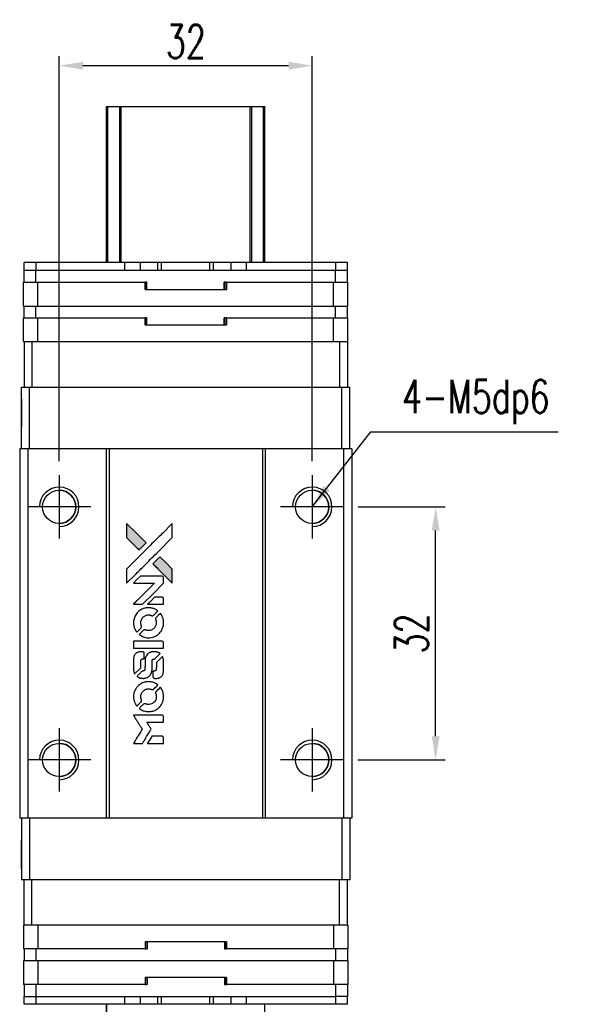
# Model space of a CAD drawing. Header units: millimetres. Extents: x 5 to 282, y 68 to 313.
# Tile 2 of 3: x 25 to 96, y 188 to 313. Entities that reach past the tile are written whole.
import ezdxf

# ---------------------------------------------------------------- set-up
doc = ezdxf.new("R2010")
doc.units = ezdxf.units.MM
doc.header["$LTSCALE"] = 0.15
doc.layers.get('0').update_dxf_attribs({"linetype": 'CONTINUOUS'})
doc.layers.get('Defpoints').update_dxf_attribs({"linetype": 'CONTINUOUS'})
doc.layers.add('DIM', color=4, linetype='CONTINUOUS')
doc.styles.add('DIM-7', font='SIMPLEX.shx', dxfattribs={"width": 0.7, "bigfont": 'chineset.shx'})
doc.dimstyles.new('CNS', dxfattribs={"dimtxt": 3.5, "dimasz": 2.5, "dimexe": 1, "dimexo": 1.5, "dimgap": 0.09, "dimtad": 0, "dimdsep": 46, "dimtxsty": 'DIM-7', "dimcen": 0.09, "dimclrd": 4, "dimclre": 4, "dimclrt": 4, "dimadec": 0, "dimazin": 0, "dimtfac": 1, "dimtix": 1, "dimtmove": 2, "dimatfit": 3, "dimfxl": 1, "dimtvp": 0.971429, "dimtolj": 1, "dimarcsym": 0})

# ---------------------------------------------------------------- blocks, each defined once
blk = doc.blocks.new('A$C205f83d0')
at = {"linetype": 'Continuous'}
h = blk.add_hatch(color=256, dxfattribs=at)
h.dxf.hatch_style = 1
h.paths.add_polyline_path([(0, 27.81), (0, 26.91), (0, 26.01), (0.78, 25.24, 0.000288), (1.08, 24.94, 0.000479), (1.33, 24.69, 0.000013), (1.56, 24.47, 0.197177), (1.56, 24.46, 0.197497), (1.57, 24.47, 0.00004), (1.7, 24.6, 0.000834), (1.84, 24.74, 0.000506), (2.01, 24.91), (2.46, 25.35), (1.23, 26.58)])
h.paths.add_polyline_path([(4.21, 23.6), (3.76, 23.16, 0.000476), (3.59, 22.98, 0.000789), (3.45, 22.84, 0.000035), (3.32, 22.71, 0.19758), (3.31, 22.71, 0.198396), (3.32, 22.7, 0.000019), (3.49, 22.52, 0.000582), (3.69, 22.33, 0.000351), (3.92, 22.1, 0.000108), (4.91, 21.11, 0.000692), (5.41, 20.61, 0.000077), (5.76, 20.27, 0.197527), (5.77, 20.27, 0.410181), (5.78, 20.27, 0.000493), (5.78, 20.46, 0.002424), (5.78, 20.71, 0.000529), (5.78, 21.15), (5.78, 22.03), (4.99, 22.82)])
for points in [[(0.78, 25.24, 0.000288), (1.08, 24.94, 0.000479), (1.33, 24.69, 0.000013), (1.56, 24.47, 0.197177), (1.56, 24.46, 0.197497), (1.57, 24.47, 0.00004), (1.7, 24.6, 0.000836), (1.84, 24.74, 0.000505), (2.01, 24.91), (2.46, 25.35), (1.23, 26.58), (0, 27.81), (0, 26.91), (0, 26.01)], [(1.08, 21.32, -0.000056), (1.62, 21.86, -0.000021), (2.38, 22.61, -0.000021), (3.2, 23.44, -0.000025), (3.97, 24.21), (5.78, 26.01), (5.78, 26.91), (5.78, 27.8), (4.56, 26.59, 0.000274), (3.98, 26.01, 0.000123), (3.21, 25.25, 0.000121), (2.4, 24.44, 0.000165), (1.67, 23.72), (0, 22.04), (0, 21.14), (0, 20.24)], [(3.92, 22.1, 0.000108), (4.91, 21.11, 0.000692), (5.41, 20.61, 0.000077), (5.76, 20.27, 0.197527), (5.77, 20.27, 0.410182), (5.78, 20.27, 0.000493), (5.78, 20.46, 0.002424), (5.78, 20.71, 0.000529), (5.78, 21.15), (5.78, 22.03), (4.99, 22.82), (4.21, 23.6), (3.76, 23.16, 0.000476), (3.59, 22.98, 0.000789), (3.45, 22.84, 0.000035), (3.32, 22.71, 0.19758), (3.31, 22.71, 0.198396), (3.32, 22.7, 0.000019), (3.49, 22.52, 0.000582), (3.69, 22.33, 0.000351)], [(1.43, 17.59), (2.01, 17.59), (3.34, 18.92), (4.67, 20.25), (4.66, 20.62, 0.0008), (4.66, 20.86, 0.010795), (4.66, 20.95, 0.030495), (4.66, 21, 0.080372), (4.64, 21.03, 0.03816), (4.62, 21.06, 0.041799), (4.6, 21.09, 0.042486), (4.57, 21.11, 0.042078), (4.54, 21.13, 0.099276), (4.49, 21.14, 0.003302), (4.31, 21.14, 0.002586), (3.99, 21.14, 0.000204), (3.12, 21.14), (1.75, 21.14), (1.3, 20.7), (0.86, 20.25), (2.19, 20.25), (3.51, 20.24), (2.2, 18.94, 0.000253), (1.7, 18.44, 0.000412), (1.27, 18.01, 0.000041), (0.89, 17.63, 0.041338), (0.87, 17.61), (0.86, 17.59)], [(3.66, 17.59), (4.67, 17.59), (4.67, 17.96), (4.66, 18.34), (4.64, 18.38, 0.03146), (4.62, 18.4, 0.026444), (4.6, 18.42, 0.026444), (4.59, 18.44, 0.031457), (4.57, 18.45), (4.52, 18.48), (4.03, 18.48), (3.53, 18.48), (3.09, 18.04, 0.000745), (2.93, 17.87, 0.001228), (2.79, 17.73, 0.000087), (2.66, 17.6, 0.195134), (2.66, 17.6, 0.412117), (2.66, 17.59, 0.000048), (2.96, 17.59, 0.00109), (3.28, 17.59, 0.000653)], [(0.89, 15.04, 0.023681), (0.91, 14.89, 0.022402), (0.95, 14.73, 0.021929), (1, 14.57, 0.020503), (1.07, 14.42, 0.013745), (1.12, 14.33, 0.009767), (1.17, 14.23, 0.009658), (1.23, 14.15, 0.027804), (1.27, 14.09), (1.29, 14.07), (1.57, 14.35, 0.002053), (1.7, 14.48, 0.006738), (1.79, 14.57, 0.007826), (1.85, 14.63, 0.063909), (1.87, 14.67, 0.061532), (1.89, 14.72, 0.068674), (1.89, 14.77, 0.052072), (1.88, 14.83, 0.019648), (1.86, 14.91, -0.018366), (1.82, 15.01, -0.0288), (1.81, 15.1, -0.029061), (1.8, 15.19, -0.019155), (1.8, 15.29, -0.053809), (1.83, 15.51, -0.058833), (1.91, 15.72, -0.058566), (2.03, 15.9, -0.052525), (2.2, 16.05, -0.044733), (2.34, 16.14, -0.040573), (2.5, 16.2, -0.041123), (2.67, 16.24, -0.04951), (2.83, 16.24, -0.017369), (2.9, 16.23, -0.024255), (2.97, 16.22, -0.023787), (3.03, 16.2, -0.015798), (3.11, 16.18, 0.010631), (3.15, 16.16, 0.033653), (3.19, 16.15, 0.037806), (3.22, 16.14, 0.016307), (3.26, 16.14, 0.068179), (3.34, 16.15, 0.095747), (3.4, 16.19, 0.033418), (3.49, 16.26, 0.002133), (3.72, 16.5, 0.001452), (3.85, 16.64, 0.012393), (3.91, 16.7, 0.020479), (3.94, 16.74, 0.344362), (3.94, 16.75, 0.074287), (3.91, 16.78, 0.005454), (3.81, 16.85, 0.008391), (3.7, 16.91, 0.017097), (3.61, 16.96, 0.027375), (3.43, 17.04, 0.02835), (3.25, 17.09, 0.027723), (3.05, 17.13, 0.023913), (2.85, 17.14, 0.027047), (2.6, 17.14, 0.031685), (2.37, 17.1, 0.032425), (2.14, 17.04, 0.031013), (1.93, 16.95, 0.037914), (1.67, 16.8, 0.040153), (1.45, 16.61, 0.039834), (1.26, 16.39, 0.036173), (1.09, 16.14, 0.040752), (0.98, 15.89, 0.035885), (0.91, 15.61, 0.035491), (0.88, 15.33, 0.037615)], [(1.66, 13.71, 0.018008), (1.74, 13.66, 0.009842), (1.84, 13.6, 0.009807), (1.95, 13.54, 0.015716), (2.05, 13.5, 0.048467), (2.39, 13.39, 0.045841), (2.74, 13.35, 0.046006), (3.1, 13.38, 0.049638), (3.44, 13.47, 0.064819), (3.89, 13.7, 0.06695), (4.25, 14.04, 0.066691), (4.51, 14.46, 0.063505), (4.66, 14.94, 0.03135), (4.67, 15.07, 0.010439), (4.67, 15.25, 0.010391), (4.67, 15.43, 0.032408), (4.66, 15.55, 0.015696), (4.63, 15.69, 0.018095), (4.59, 15.83, 0.018551), (4.54, 15.96, 0.018352), (4.49, 16.08, 0.015568), (4.44, 16.16, 0.009832), (4.39, 16.26, 0.009795), (4.33, 16.34, 0.023727), (4.29, 16.41), (4.27, 16.43), (3.99, 16.16, 0.001528), (3.83, 16, 0.010022), (3.76, 15.93, 0.019586), (3.71, 15.87, 0.061865), (3.69, 15.84, 0.055054), (3.67, 15.78, 0.061607), (3.67, 15.72, 0.048725), (3.68, 15.65, 0.020221), (3.7, 15.56, -0.017722), (3.73, 15.46, -0.02685), (3.75, 15.38, -0.02759), (3.76, 15.29, -0.020233), (3.75, 15.2, -0.04793), (3.73, 15.01, -0.048386), (3.67, 14.84, -0.047866), (3.57, 14.68, -0.044964), (3.45, 14.54, -0.04333), (3.3, 14.42, -0.050921), (3.14, 14.33, -0.051473), (2.97, 14.28, -0.0459), (2.78, 14.26, -0.019014), (2.7, 14.27, -0.024114), (2.61, 14.28, -0.025081), (2.53, 14.3, -0.023892), (2.46, 14.32, 0.008624), (2.4, 14.34, 0.026486), (2.35, 14.36, 0.035074), (2.32, 14.36, 0.02756), (2.28, 14.36, 0.087163), (2.22, 14.35, 0.073291), (2.16, 14.32, 0.028074), (2.07, 14.24, 0.002594), (1.87, 14.04), (1.59, 13.76)], [(2.77, 12.02), (4.66, 12.02), (4.66, 12.4), (4.66, 12.77), (4.64, 12.81, 0.071429), (4.61, 12.85, 0.054799), (4.58, 12.88, 0.053585), (4.53, 12.9, 0.060698), (4.49, 12.92, 0.033975), (4.41, 12.92, 0.000112), (3.44, 12.92, 0.000726), (2.5, 12.92, 0.001084), (1.68, 12.92), (0.88, 12.91), (0.88, 12.46), (0.88, 12.02)], [(0.88, 9.25, 0.018538), (0.89, 9.19, 0.010695), (0.9, 9.12, 0.01068), (0.92, 9.06, 0.017678), (0.93, 9, 0.013849), (0.96, 8.94, 0.011814), (0.99, 8.87, 0.004513), (1.01, 8.81, 0.290035), (1.02, 8.8, 0.196418), (1.03, 8.8, 0.000124), (1.14, 8.91, 0.001477), (1.26, 9.04, 0.000898), (1.41, 9.18), (1.79, 9.56), (1.79, 10.03, -0.001471), (1.79, 10.39, -0.028714), (1.8, 10.5, -0.097073), (1.82, 10.56, -0.084199), (1.86, 10.61, -0.042698), (1.9, 10.64, -0.053912), (1.93, 10.66, -0.051004), (1.97, 10.66, -0.032967), (2.02, 10.67, 0.00807), (2.04, 10.67, 0.003023), (2.08, 10.67, 0.002994), (2.11, 10.67, 0.003629), (2.15, 10.67), (2.23, 10.68), (2.23, 11.04, 0.001618), (2.23, 11.21, 0.005206), (2.23, 11.33, 0.00535), (2.22, 11.41, 0.060675), (2.22, 11.44, 0.048484), (2.21, 11.46, 0.02389), (2.2, 11.48, 0.022812), (2.18, 11.5, 0.02462), (2.17, 11.52, 0.061781), (2.12, 11.55, 0.080179), (2.07, 11.57, 0.048561), (2, 11.58, 0.010021), (1.87, 11.59, 0.016602), (1.71, 11.58, 0.031409), (1.57, 11.56, 0.036474), (1.45, 11.53, 0.03439), (1.34, 11.48, 0.065928), (1.16, 11.36, 0.069066), (1.02, 11.19, 0.065697), (0.93, 10.99, 0.051559), (0.88, 10.75, 0.020904), (0.88, 10.62, 0.000451), (0.88, 10, 0.000419), (0.88, 9.37, 0.022759)], [(1.37, 8.42, 0.023289), (1.46, 8.36, 0.026845), (1.55, 8.32, 0.026047), (1.65, 8.28, 0.019751), (1.76, 8.25, 0.013249), (1.83, 8.23, 0.025169), (1.88, 8.23, 0.016532), (1.94, 8.23, 0.002937), (2.06, 8.22, 0.003317), (2.17, 8.22, 0.011808), (2.23, 8.23, 0.01777), (2.29, 8.23, 0.021476), (2.33, 8.24, 0.04325), (2.53, 8.3, 0.045753), (2.72, 8.4, 0.04649), (2.88, 8.52, 0.047672), (3.01, 8.68, 0.025315), (3.05, 8.74, 0.015208), (3.1, 8.82, 0.01512), (3.14, 8.91, 0.022488), (3.16, 8.99, 0.027857), (3.2, 9.11, 0.034138), (3.21, 9.22, 0.014286), (3.22, 9.39, 0.00124), (3.22, 9.84, -0.00103), (3.22, 10.11, -0.002552), (3.22, 10.31, -0.001594), (3.22, 10.46, -0.047676), (3.23, 10.5, -0.085307), (3.25, 10.57, -0.097789), (3.3, 10.62, -0.085947), (3.37, 10.65, -0.051339), (3.45, 10.66, 0.014634), (3.48, 10.67, 0.015028), (3.51, 10.67, 0.014927), (3.54, 10.68, 0.059415), (3.55, 10.68, 0.070595), (3.59, 10.71, 0.00028), (3.9, 11.02, 0.000111), (4.23, 11.34, 0.200239), (4.23, 11.36, 0.268906), (4.23, 11.37, 0.001866), (4.15, 11.41, 0.007532), (4.08, 11.45, 0.017818), (4.02, 11.48, 0.013256), (3.95, 11.5, 0.011636), (3.89, 11.53, 0.011528), (3.82, 11.55, 0.012303), (3.75, 11.57, 0.0423), (3.64, 11.58, 0.013657), (3.48, 11.58, 0.013857), (3.32, 11.58, 0.037428), (3.2, 11.56, 0.014927), (3.13, 11.54, 0.0122), (3.05, 11.52, 0.012518), (2.97, 11.49, 0.023062), (2.91, 11.47, 0.065961), (2.7, 11.32, 0.06055), (2.52, 11.12, 0.059676), (2.4, 10.88, 0.060497), (2.33, 10.62, 0.025683), (2.33, 10.57, 0.001528), (2.33, 10.4, 0.002124), (2.33, 10.19, 0.001173), (2.33, 9.93, -0.000809), (2.32, 9.47, -0.017164), (2.32, 9.34, -0.063931), (2.3, 9.27, -0.108429), (2.27, 9.22, -0.052941), (2.24, 9.19, -0.063675), (2.2, 9.17, -0.050562), (2.15, 9.15, -0.020337), (2.09, 9.15, 0.009897), (2.05, 9.14, 0.016482), (2.01, 9.14, 0.019019), (1.98, 9.13, 0.06043), (1.97, 9.13, 0.076267), (1.93, 9.1, 0.00054), (1.63, 8.8, 0.000307), (1.33, 8.5, 0.142594), (1.32, 8.47, 0.232419), (1.32, 8.47, 0.022995), (1.33, 8.45, 0.024627), (1.35, 8.44, 0.015407)], [(3.33, 8.37, 0.065483), (3.35, 8.33, 0.053271), (3.39, 8.29, 0.052018), (3.43, 8.25, 0.0556), (3.48, 8.23, 0.036839), (3.51, 8.22, 0.026922), (3.54, 8.22, 0.016905), (3.59, 8.22, 0.004317), (3.67, 8.22, 0.016369), (3.83, 8.22, 0.029936), (3.96, 8.24, 0.03418), (4.08, 8.27, 0.031327), (4.2, 8.32, 0.046935), (4.34, 8.4, 0.054053), (4.45, 8.51, 0.053701), (4.54, 8.64, 0.045364), (4.61, 8.79, 0.032479), (4.64, 8.93, 0.03386), (4.66, 9.06, 0.013578), (4.67, 9.28, 0.001155), (4.66, 9.83, 0.000413), (4.66, 10.31, 0.005008), (4.66, 10.49, 0.013199), (4.65, 10.59, 0.033956), (4.64, 10.67, 0.013909), (4.62, 10.75, 0.010864), (4.6, 10.83, 0.010938), (4.57, 10.9, 0.028702), (4.55, 10.95), (4.53, 10.99), (4.14, 10.61), (3.76, 10.23), (3.76, 9.78, -0.001504), (3.76, 9.59, -0.00328), (3.75, 9.45, -0.001901), (3.75, 9.33, -0.061333), (3.75, 9.3, -0.063621), (3.73, 9.27, -0.048633), (3.7, 9.23, -0.046769), (3.67, 9.2, -0.047961), (3.63, 9.17, -0.02678), (3.6, 9.16, -0.050957), (3.57, 9.15, -0.029398), (3.53, 9.14, -0.00401), (3.45, 9.14), (3.31, 9.14), (3.32, 8.78, 0.001061), (3.32, 8.56, 0.009147), (3.32, 8.47, 0.020721), (3.32, 8.41, 0.051619)], [(0.89, 5.71, 0.024131), (0.91, 5.54, 0.022344), (0.95, 5.38, 0.021883), (1.01, 5.22, 0.020884), (1.08, 5.06, 0.010669), (1.13, 4.97, 0.010389), (1.18, 4.88, 0.010913), (1.23, 4.8, 0.022227), (1.27, 4.74), (1.29, 4.72), (1.57, 5, 0.002452), (1.68, 5.11, 0.003628), (1.78, 5.21, 0.001662), (1.86, 5.3, 0.070159), (1.87, 5.32, 0.047671), (1.88, 5.34, 0.018624), (1.88, 5.36, 0.017921), (1.89, 5.39, 0.018804), (1.89, 5.41, 0.018255), (1.89, 5.45, 0.041312), (1.89, 5.48, 0.037164), (1.88, 5.5, 0.012342), (1.87, 5.54, -0.015101), (1.83, 5.64, -0.035998), (1.81, 5.71, -0.033244), (1.8, 5.79, -0.011249), (1.8, 5.91, -0.004059), (1.8, 6, -0.019693), (1.8, 6.06, -0.027943), (1.81, 6.1, -0.014411), (1.82, 6.15, -0.033089), (1.87, 6.28, -0.033887), (1.93, 6.4, -0.034021), (2, 6.51, -0.033942), (2.09, 6.61, -0.02816), (2.2, 6.7, -0.035032), (2.3, 6.77, -0.035269), (2.42, 6.83, -0.029196), (2.54, 6.87, -0.037862), (2.69, 6.89, -0.043657), (2.83, 6.9, -0.043064), (2.98, 6.87, -0.035184), (3.12, 6.83, 0.033699), (3.19, 6.8, 0.052815), (3.25, 6.8, 0.059167), (3.31, 6.8, 0.058972), (3.37, 6.82, 0.059208), (3.41, 6.84, 0.021125), (3.46, 6.89, 0.008691), (3.55, 6.98, 0.000851), (3.76, 7.19, 0.001873), (3.87, 7.3, 0.013884), (3.92, 7.36, 0.022355), (3.94, 7.39, 0.341453), (3.94, 7.4, 0.073011), (3.91, 7.43, 0.004587), (3.81, 7.49, 0.00748), (3.71, 7.56, 0.016837), (3.63, 7.6, 0.028606), (3.43, 7.69, 0.031352), (3.23, 7.75, 0.031004), (3.02, 7.79, 0.0268), (2.8, 7.8, 0.026698), (2.56, 7.79, 0.03002), (2.34, 7.75, 0.030357), (2.12, 7.68, 0.028554), (1.91, 7.59, 0.062944), (1.52, 7.33, 0.062206), (1.21, 6.98, 0.062448), (0.99, 6.57, 0.064355), (0.88, 6.12, 0.017377), (0.88, 6.03, 0.008369), (0.88, 5.91, 0.008367), (0.88, 5.79, 0.01757)], [(1.66, 4.37, 0.064158), (2.09, 4.13, 0.06356), (2.58, 4.02, 0.064004), (3.08, 4.03, 0.066747), (3.55, 4.16, 0.04321), (3.84, 4.32, 0.044737), (4.1, 4.53, 0.044901), (4.32, 4.78, 0.044184), (4.49, 5.07, 0.026293), (4.58, 5.28, 0.033344), (4.64, 5.49, 0.033227), (4.67, 5.71, 0.025815), (4.67, 5.94, 0.023119), (4.66, 6.17, 0.031044), (4.62, 6.37, 0.031337), (4.56, 6.57, 0.024258), (4.47, 6.77, 0.015622), (4.43, 6.84, 0.008495), (4.38, 6.93, 0.008415), (4.33, 7.01, 0.020814), (4.28, 7.07), (4.26, 7.09), (3.99, 6.82, 0.002843), (3.78, 6.61, 0.033917), (3.71, 6.53, 0.087906), (3.68, 6.47, 0.073302), (3.67, 6.39, 0.022047), (3.67, 6.36, 0.026465), (3.67, 6.32, 0.022233), (3.68, 6.29, 0.009985), (3.7, 6.24, -0.039011), (3.74, 6.06, -0.044398), (3.76, 5.89, -0.045096), (3.74, 5.72, -0.04265), (3.69, 5.55, -0.071154), (3.56, 5.31, -0.068827), (3.37, 5.12, -0.068713), (3.13, 4.99, -0.070507), (2.87, 4.92, -0.028605), (2.75, 4.92, -0.031418), (2.65, 4.93, -0.031044), (2.54, 4.95, -0.02668), (2.43, 4.99, 0.038913), (2.36, 5.01, 0.043732), (2.3, 5.02, 0.047754), (2.24, 5.01, 0.075756), (2.19, 5, 0.07294), (2.16, 4.98, 0.003456), (2.09, 4.91, 0.005023), (1.99, 4.82, 0.002422), (1.87, 4.7, 0.000819), (1.76, 4.6, 0.001349), (1.67, 4.5, 0.0001), (1.59, 4.42, 0.205335), (1.59, 4.42, 0.219821), (1.59, 4.42, 0.002494), (1.61, 4.4, 0.007089), (1.63, 4.39, 0.004494)], [(1.44, 0), (2.01, 0), (2.11, 0.16, -0.000297), (2.17, 0.25, -0.000037), (2.3, 0.46, -0.000043), (2.45, 0.71, -0.000036), (2.61, 0.98, 0.000044), (2.77, 1.24, 0.000063), (2.91, 1.47, 0.000035), (3.03, 1.66, 0.0009), (3.06, 1.72), (3.11, 1.79), (3.05, 1.89, 0.001175), (3.01, 1.95, 0.000208), (2.94, 2.06, 0.000225), (2.87, 2.19, 0.000203), (2.78, 2.32, -0.000711), (2.71, 2.44, -0.001119), (2.64, 2.55, -0.000263), (2.58, 2.64, -0.04589), (2.58, 2.65, -0.519312), (2.58, 2.66, -0.001914), (2.74, 2.67, -0.003124), (2.99, 2.67, -0.000285), (3.62, 2.67), (4.67, 2.67), (4.67, 3.03, 0.001727), (4.67, 3.3, 0.025279), (4.66, 3.39, 0.073886), (4.65, 3.44, 0.07426), (4.62, 3.49, 0.03264), (4.61, 3.5, 0.01784), (4.59, 3.52, 0.017712), (4.57, 3.53, 0.026854), (4.56, 3.54), (4.52, 3.56), (2.69, 3.56), (0.86, 3.56), (0.88, 3.54, -0.004595), (0.89, 3.53, -0.00016), (0.92, 3.47, -0.000298), (0.96, 3.41, -0.000208), (1.01, 3.33, 0.000986), (1.14, 3.11, 0.00025), (1.36, 2.76, 0.000268), (1.6, 2.38, 0.000436), (1.8, 2.07, -0.002932), (1.87, 1.96, -0.004718), (1.92, 1.87, -0.001113), (1.97, 1.79, -0.227179), (1.97, 1.78, -0.045982), (1.96, 1.77, -0.000145), (1.9, 1.67, -0.000825), (1.82, 1.54, -0.000517), (1.74, 1.4, 0.000056), (1.44, 0.92, 0.000289), (1.27, 0.65, 0.000481), (1.15, 0.45, 0.000418), (1.02, 0.25), (0.87, 0)], [(3.66, 0), (4.67, 0), (4.67, 0.37, 0.000842), (4.67, 0.6, 0.010591), (4.66, 0.69, 0.028995), (4.66, 0.74, 0.069543), (4.65, 0.77, 0.051063), (4.63, 0.81, 0.039932), (4.6, 0.84, 0.039414), (4.57, 0.86, 0.045845), (4.54, 0.88, 0.094811), (4.5, 0.89, 0.007124), (4.4, 0.89, 0.004713), (4.23, 0.9, 0.000534), (3.85, 0.9), (3.2, 0.9), (3.14, 0.8, 0.000828), (2.97, 0.53, 0.000879), (2.81, 0.27, 0.000048), (2.65, 0.01, 0.137596), (2.65, 0, 0.413028), (2.65, 0, 0.000016), (2.95, 0, 0.000623), (3.27, 0, 0.000374)]]:
    blk.add_lwpolyline(points, format="xyb", close=True)
blk = doc.blocks.new('*D143')
at = {"color": 7, "lineweight": -2}
for p, q in [((67.31, 250.95), (78.32, 250.95)), ((77.12, 221.95), (77.12, 247.95)), ((67.26, 218.95), (78.32, 218.95))]:
    blk.add_line(p, q, dxfattribs=at)
at = {"color": 7}
for points in [[(76.62, 247.95), (77.62, 247.95), (77.12, 250.95)], [(76.62, 221.95), (77.62, 221.95), (77.12, 218.95)]]:
    blk.add_solid(points, dxfattribs=at)
at = {"layer": 'Defpoints', "color": 0}
for p in [(65.51, 250.95), (77.12, 250.95), (65.46, 218.95)]:
    blk.add_point(p, dxfattribs=at)
at = {"color": 7, "insert": (74.06, 234.95), "char_height": 4.2, "attachment_point": 5, "rotation": 90, "style": 'DIM-7'}
blk.add_mtext('\\A1;32', dxfattribs=at)
blk = doc.blocks.new('*D144')
at = {"color": 7, "lineweight": -2}
for p, q in [((29.51, 256.75), (29.51, 307.94)), ((61.51, 256.75), (61.51, 307.94)), ((58.51, 306.74), (32.51, 306.74))]:
    blk.add_line(p, q, dxfattribs=at)
at = {"color": 7}
for points in [[(32.51, 307.24), (32.51, 306.24), (29.51, 306.74)], [(58.51, 307.24), (58.51, 306.24), (61.51, 306.74)]]:
    blk.add_solid(points, dxfattribs=at)
at = {"layer": 'Defpoints', "color": 0}
for p in [(29.51, 306.74), (29.51, 254.95), (61.51, 254.95)]:
    blk.add_point(p, dxfattribs=at)
at = {"color": 7, "insert": (45.51, 309.8), "char_height": 4.2, "attachment_point": 5, "style": 'DIM-7'}
blk.add_mtext('\\A1;32', dxfattribs=at)

msp = doc.modelspace()

# ---------------------------------------------------------------- linework, layer by layer
at = {"color": 7, "linetype": 'Continuous', "lineweight": 25}
for p, q in [((35.509, 281.85), (35.509, 301.6)), ((35.509, 281.85), (35.509, 301.6)), ((35.509, 281.85), (35.509, 301.6)), ((35.509, 301.6), (35.509, 281.85)), ((35.675, 281.85), (35.675, 301.6)), ((37.155, 281.85), (37.155, 301.6)), ((37.353, 301.6), (53.665, 301.6)), ((37.353, 281.85), (37.353, 301.6)), ((53.665, 281.85), (53.665, 301.6)), ((53.863, 281.85), (53.863, 301.6)), ((55.342, 281.85), (55.342, 301.6)), ((55.509, 281.85), (55.509, 301.6)), ((25.089, 280.85), (25.089, 281.85)), ((26.589, 281.85), (25.089, 281.85)), ((25.089, 280.85), (25.089, 281.85)), ((25.089, 281.85), (25.089, 281.85)), ((26.589, 280.85), (26.589, 281.85)), ((37.819, 281.85), (26.589, 281.85)), ((37.819, 280.85), (37.819, 281.85)), ((39.769, 281.85), (37.819, 281.85)), ((39.769, 280.85), (39.769, 281.85)), ((41.987, 281.85), (39.769, 281.85)), ((41.987, 280.85), (41.987, 281.85)), ((42.444, 281.85), (41.987, 281.85)), ((42.444, 280.85), (42.444, 281.85)), ((48.574, 281.85), (42.444, 281.85)), ((48.574, 280.85), (48.574, 281.85)), ((49.031, 281.85), (48.574, 281.85)), ((49.031, 280.85), (49.031, 281.85)), ((51.249, 281.85), (49.031, 281.85)), ((51.249, 280.85), (51.249, 281.85)), ((53.199, 281.85), (51.249, 281.85)), ((53.199, 280.85), (53.199, 281.85)), ((64.489, 281.85), (53.199, 281.85)), ((53.199, 280.85), (53.199, 281.85)), ((64.489, 280.85), (64.489, 281.85)), ((65.989, 281.85), (64.489, 281.85)), ((65.989, 280.85), (65.989, 281.85)), ((25.059, 279.35), (25.059, 280.85)), ((26.559, 280.85), (25.059, 280.85)), ((25.059, 279.35), (25.059, 280.85)), ((25.059, 280.85), (25.059, 280.85)), ((26.559, 279.35), (26.559, 280.85)), ((64.459, 280.85), (26.559, 280.85)), ((64.459, 279.35), (64.459, 280.85)), ((64.484, 280.85), (64.459, 280.85)), ((64.489, 280.85), (64.484, 280.85)), ((65.989, 280.85), (64.489, 280.85)), ((65.959, 279.35), (65.959, 280.85)), ((25.009, 276.35), (25.009, 279.35)), ((25.009, 279.35), (26.809, 279.35)), ((25.009, 278.45), (25.009, 279.35)), ((25.009, 276.35), (25.009, 279.35)), ((25.009, 278.45), (25.009, 279.35)), ((25.009, 279.35), (25.009, 279.35)), ((25.009, 279.35), (25.009, 279.35)), ((25.009, 279.35), (25.009, 279.35)), ((26.809, 276.35), (26.809, 279.35)), ((26.809, 279.35), (40.366, 279.35)), ((40.366, 278.45), (40.366, 279.35)), ((40.586, 279.35), (40.366, 279.35)), ((40.547, 278.45), (40.547, 279.35)), ((40.586, 278.45), (40.586, 279.35)), ((40.586, 278.45), (40.586, 279.35)), ((40.586, 279.35), (40.586, 279.35)), ((50.652, 279.35), (50.372, 279.35)), ((50.372, 278.45), (50.372, 279.35)), ((50.436, 278.45), (50.436, 279.35)), ((50.652, 278.45), (50.652, 279.35)), ((50.652, 279.35), (64.209, 279.35)), ((50.652, 279.35), (50.652, 278.45)), ((50.652, 279.35), (50.652, 279.35)), ((50.652, 278.45), (50.652, 279.35)), ((50.652, 279.35), (50.652, 278.45)), ((64.209, 276.35), (64.209, 279.35)), ((64.209, 279.35), (66.009, 279.35)), ((66.009, 276.35), (66.009, 279.35)), ((25.009, 278.45), (25.009, 278.45)), ((40.366, 278.45), (50.652, 278.45)), ((50.652, 278.45), (50.652, 278.45)), ((25.009, 276.35), (26.809, 276.35)), ((25.009, 276.35), (25.009, 276.35)), ((25.059, 274.85), (25.059, 276.35)), ((25.059, 274.85), (25.059, 276.35)), ((26.559, 274.85), (26.559, 276.35)), ((26.809, 276.35), (64.209, 276.35)), ((64.209, 276.35), (66.009, 276.35)), ((64.459, 274.85), (64.459, 276.35)), ((65.959, 274.85), (65.959, 276.35)), ((25.009, 271.85), (25.009, 274.85)), ((25.009, 274.85), (26.809, 274.85)), ((25.009, 273.95), (25.009, 274.85)), ((25.009, 271.85), (25.009, 274.85)), ((25.009, 273.95), (25.009, 274.85)), ((25.009, 274.85), (25.009, 274.85)), ((25.009, 274.85), (25.009, 274.85)), ((25.009, 274.85), (25.009, 274.85)), ((25.009, 273.95), (25.009, 273.95)), ((26.809, 271.85), (26.809, 274.85)), ((26.809, 274.85), (40.366, 274.85)), ((40.366, 273.95), (40.366, 274.85)), ((40.586, 274.85), (40.366, 274.85)), ((40.366, 273.95), (50.652, 273.95)), ((40.547, 273.95), (40.547, 274.85)), ((40.586, 273.95), (40.586, 274.85)), ((40.586, 273.95), (40.586, 274.85)), ((40.586, 274.85), (40.586, 274.85)), ((50.652, 274.85), (50.372, 274.85)), ((50.372, 273.95), (50.372, 274.85)), ((50.436, 273.95), (50.436, 274.85)), ((50.652, 273.95), (50.652, 274.85)), ((50.652, 274.85), (64.209, 274.85)), ((50.652, 274.85), (50.652, 273.95)), ((50.652, 274.85), (50.652, 274.85)), ((50.652, 273.95), (50.652, 274.85)), ((50.652, 274.85), (50.652, 273.95)), ((50.652, 273.95), (50.652, 273.95)), ((64.209, 271.85), (64.209, 274.85)), ((64.209, 274.85), (66.009, 274.85)), ((66.009, 271.85), (66.009, 274.85)), ((25.009, 271.85), (25.059, 271.85)), ((25.009, 271.85), (25.009, 271.85)), ((25.059, 271.85), (25.059, 266.1)), ((25.059, 271.85), (26.059, 271.85)), ((25.059, 271.85), (25.059, 266.1)), ((26.059, 271.85), (26.059, 266.1)), ((26.059, 271.85), (26.551, 271.85)), ((26.551, 271.85), (26.809, 271.85)), ((26.809, 271.85), (64.209, 271.85)), ((64.209, 271.85), (64.467, 271.85)), ((64.467, 271.85), (64.953, 271.85)), ((64.953, 271.85), (64.953, 266.1)), ((64.953, 271.85), (65.953, 271.85)), ((65.953, 271.85), (66.009, 271.85)), ((65.953, 271.85), (65.953, 266.1)), ((24.759, 258.3), (24.759, 266.1)), ((24.759, 266.1), (25.759, 266.1)), ((24.759, 258.3), (24.759, 266.1)), ((24.759, 266.1), (24.759, 266.1)), ((25.759, 258.3), (25.759, 266.1)), ((25.759, 266.1), (65.259, 266.1)), ((65.259, 258.3), (65.259, 266.1)), ((65.259, 266.1), (66.259, 266.1)), ((66.259, 258.3), (66.259, 266.1)), ((24.509, 258.3), (24.509, 211.6)), ((25.559, 258.3), (24.509, 258.3)), ((24.509, 258.3), (24.509, 211.6)), ((24.509, 258.3), (24.509, 258.3)), ((25.559, 258.3), (25.559, 211.6)), ((35.459, 258.3), (25.559, 258.3)), ((35.459, 258.3), (35.459, 211.6)), ((35.809, 258.3), (35.459, 258.3)), ((35.809, 258.3), (35.809, 211.6)), ((55.209, 258.3), (35.809, 258.3)), ((55.209, 258.3), (55.209, 211.6)), ((55.559, 258.3), (55.209, 258.3)), ((55.559, 258.3), (55.559, 211.6)), ((65.459, 258.3), (55.559, 258.3)), ((65.459, 258.3), (65.459, 211.6)), ((66.509, 258.3), (65.459, 258.3)), ((66.509, 258.3), (66.509, 211.6)), ((25.559, 211.6), (24.509, 211.6)), ((24.509, 211.6), (24.509, 211.6)), ((24.509, 211.6), (24.509, 211.6)), ((24.759, 211.6), (24.759, 203.8)), ((24.759, 211.6), (24.759, 203.8)), ((35.459, 211.6), (25.559, 211.6)), ((25.759, 211.6), (25.759, 203.8)), ((35.809, 211.6), (35.459, 211.6)), ((55.209, 211.6), (35.809, 211.6)), ((55.559, 211.6), (55.209, 211.6)), ((65.459, 211.6), (55.559, 211.6)), ((65.259, 211.6), (65.259, 203.8)), ((66.509, 211.6), (65.459, 211.6)), ((66.259, 211.6), (66.259, 203.8)), ((25.759, 203.8), (24.759, 203.8)), ((24.759, 203.8), (24.759, 203.8)), ((25.059, 198.05), (25.059, 203.8)), ((25.059, 198.05), (25.059, 203.8)), ((65.259, 203.8), (25.759, 203.8)), ((26.059, 198.05), (26.059, 203.8)), ((64.953, 198.05), (64.953, 203.8)), ((66.259, 203.8), (65.259, 203.8)), ((65.953, 198.05), (65.953, 203.8)), ((25.009, 198.05), (25.009, 195.05)), ((25.059, 198.05), (25.009, 198.05)), ((25.009, 198.05), (25.009, 195.05)), ((25.009, 198.05), (25.009, 198.05)), ((26.059, 198.05), (25.059, 198.05)), ((26.551, 198.05), (26.059, 198.05)), ((26.809, 198.05), (26.551, 198.05)), ((26.809, 198.05), (26.809, 195.05)), ((64.209, 198.05), (26.809, 198.05)), ((64.209, 198.05), (64.209, 195.05)), ((64.467, 198.05), (64.209, 198.05)), ((64.953, 198.05), (64.467, 198.05)), ((65.953, 198.05), (64.953, 198.05)), ((66.009, 198.05), (65.953, 198.05)), ((66.009, 198.05), (66.009, 195.05)), ((25.009, 195.95), (25.009, 195.05)), ((25.009, 195.95), (25.009, 195.05)), ((25.009, 195.95), (25.009, 195.95)), ((40.366, 195.95), (40.366, 195.05)), ((50.652, 195.95), (40.366, 195.95)), ((40.582, 195.95), (40.582, 195.05)), ((40.646, 195.95), (40.646, 195.05)), ((40.646, 195.95), (40.646, 195.05)), ((50.432, 195.95), (50.432, 195.05)), ((50.471, 195.95), (50.471, 195.05)), ((50.652, 195.95), (50.652, 195.05)), ((50.652, 195.95), (50.652, 195.05)), ((50.652, 195.95), (50.652, 195.95)), ((50.652, 195.05), (50.652, 195.95)), ((50.652, 195.05), (50.652, 195.95)), ((26.809, 195.05), (25.009, 195.05)), ((25.009, 195.05), (25.009, 195.05)), ((25.009, 195.05), (25.009, 195.05)), ((25.009, 195.05), (25.009, 195.05)), ((25.059, 195.05), (25.059, 193.55)), ((25.059, 195.05), (25.059, 193.55)), ((26.559, 195.05), (26.559, 193.55)), ((40.366, 195.05), (26.809, 195.05)), ((40.366, 195.05), (40.646, 195.05)), ((40.646, 195.05), (40.646, 195.05)), ((50.432, 195.05), (50.652, 195.05)), ((64.209, 195.05), (50.652, 195.05)), ((50.652, 195.05), (50.652, 195.05)), ((66.009, 195.05), (64.209, 195.05)), ((64.459, 195.05), (64.459, 193.55)), ((65.959, 195.05), (65.959, 193.55)), ((25.009, 193.55), (25.009, 190.55)), ((26.809, 193.55), (25.009, 193.55)), ((25.009, 193.55), (25.009, 190.55)), ((25.009, 193.55), (25.009, 193.55)), ((26.809, 193.55), (26.809, 190.55)), ((64.209, 193.55), (26.809, 193.55)), ((64.209, 193.55), (64.209, 190.55)), ((66.009, 193.55), (64.209, 193.55)), ((66.009, 193.55), (66.009, 190.55)), ((25.009, 191.45), (25.009, 190.55)), ((25.009, 191.45), (25.009, 190.55)), ((25.009, 191.45), (25.009, 191.45)), ((26.809, 190.55), (25.009, 190.55)), ((25.009, 190.55), (25.009, 190.55)), ((25.009, 190.55), (25.009, 190.55)), ((25.009, 190.55), (25.009, 190.55)), ((25.059, 190.55), (25.059, 189.05)), ((25.059, 190.55), (25.059, 189.05)), ((26.559, 190.55), (26.559, 189.05)), ((40.366, 190.55), (26.809, 190.55)), ((40.366, 191.45), (40.366, 190.55)), ((50.652, 191.45), (40.366, 191.45)), ((40.366, 190.55), (40.646, 190.55)), ((40.582, 191.45), (40.582, 190.55)), ((40.646, 191.45), (40.646, 190.55)), ((40.646, 191.45), (40.646, 190.55)), ((40.646, 190.55), (40.646, 190.55)), ((50.432, 191.45), (50.432, 190.55)), ((50.432, 190.55), (50.652, 190.55)), ((50.471, 191.45), (50.471, 190.55)), ((50.652, 191.45), (50.652, 190.55)), ((50.652, 191.45), (50.652, 190.55)), ((50.652, 191.45), (50.652, 191.45)), ((50.652, 190.55), (50.652, 191.45)), ((50.652, 190.55), (50.652, 191.45)), ((64.209, 190.55), (50.652, 190.55)), ((50.652, 190.55), (50.652, 190.55)), ((66.009, 190.55), (64.209, 190.55)), ((64.459, 190.55), (64.459, 189.05)), ((65.959, 190.55), (65.959, 189.05)), ((25.059, 189.05), (26.559, 189.05)), ((25.059, 189.05), (25.059, 189.05)), ((25.089, 188.05), (25.089, 189.05)), ((25.089, 188.05), (25.089, 189.05)), ((26.589, 188.05), (25.089, 188.05)), ((25.089, 188.05), (25.089, 188.05)), ((26.559, 189.05), (64.459, 189.05)), ((26.589, 188.05), (26.589, 189.05)), ((37.819, 188.05), (26.589, 188.05)), ((35.509, 146.6), (35.509, 188.05)), ((35.509, 146.6), (35.509, 188.05)), ((35.509, 188.05), (35.509, 146.6)), ((37.819, 188.05), (37.819, 189.05)), ((39.769, 188.05), (37.819, 188.05)), ((39.769, 188.05), (39.769, 189.05)), ((41.987, 188.05), (39.769, 188.05)), ((41.987, 188.05), (41.987, 189.05)), ((42.444, 188.05), (41.987, 188.05)), ((42.444, 188.05), (42.444, 189.05)), ((48.574, 188.05), (42.444, 188.05)), ((48.574, 188.05), (48.574, 189.05)), ((49.031, 188.05), (48.574, 188.05)), ((49.031, 188.05), (49.031, 189.05)), ((51.249, 188.05), (49.031, 188.05)), ((51.249, 188.05), (51.249, 189.05)), ((53.199, 188.05), (51.249, 188.05)), ((53.199, 188.05), (53.199, 189.05)), ((53.199, 188.05), (53.199, 189.05)), ((64.489, 188.05), (53.199, 188.05)), ((53.199, 188.05), (53.199, 188.05)), ((55.509, 146.6), (55.509, 188.05)), ((64.459, 189.05), (64.484, 189.05)), ((64.489, 189.05), (64.484, 189.05)), ((64.489, 188.05), (64.489, 189.05)), ((65.989, 189.05), (64.489, 189.05)), ((65.989, 188.05), (64.489, 188.05)), ((65.989, 188.05), (65.989, 189.05))]:
    msp.add_line(p, q, dxfattribs=at)
for p, q in [((29.509, 254.95), (29.509, 246.95)), ((61.509, 254.95), (61.509, 246.95)), ((33.509, 250.95), (25.509, 250.95)), ((65.509, 250.95), (57.509, 250.95)), ((29.509, 222.95), (29.509, 214.95)), ((61.509, 222.95), (61.509, 214.95)), ((33.509, 218.95), (25.509, 218.95)), ((65.509, 218.95), (57.509, 218.95))]:
    msp.add_line(p, q)
at = {"color": 7, "linetype": 'Continuous', "lineweight": 25, "flags": 128}
for points in [[(24.759, 261.125), (24.759, 261.191), (24.759, 261.384), (24.759, 261.689), (24.759, 262.084), (24.759, 262.539), (24.759, 263.021), (24.759, 263.495), (24.759, 263.924), (24.759, 264.277), (24.759, 264.528), (24.759, 264.659), (24.759, 264.659), (24.759, 264.528), (24.759, 264.277), (24.759, 263.924), (24.759, 263.495), (24.759, 263.021), (24.759, 262.539), (24.759, 262.084), (24.759, 261.689), (24.759, 261.384), (24.759, 261.191), (24.759, 261.125)], [(24.759, 208.775), (24.759, 208.709), (24.759, 208.517), (24.759, 208.212), (24.759, 207.817), (24.759, 207.361), (24.759, 206.879), (24.759, 206.406), (24.759, 205.977), (24.759, 205.623), (24.759, 205.372), (24.759, 205.242), (24.759, 205.242), (24.759, 205.372), (24.759, 205.623), (24.759, 205.977), (24.759, 206.406), (24.759, 206.879), (24.759, 207.361), (24.759, 207.817), (24.759, 208.212), (24.759, 208.517), (24.759, 208.709), (24.759, 208.775)]]:
    msp.add_lwpolyline(points, dxfattribs=at)
at = {"color": 7, "linetype": 'Continuous', "lineweight": 25}
for centre in [(29.509, 250.95), (61.509, 250.95), (29.509, 218.95), (61.509, 218.95)]:
    msp.add_circle(centre, 2.1, dxfattribs=at)
for centre in [(29.509, 250.95), (61.509, 250.95), (29.509, 218.95), (61.509, 218.95)]:
    msp.add_arc(centre, 2.5, 270, 179.28179)
for centre, start, end in [((29.509, 250.95), 0, 90), ((61.509, 250.95), 0, 90), ((29.509, 250.95), 270, 0), ((61.509, 250.95), 270, 0), ((29.509, 218.95), 0, 90), ((61.509, 218.95), 0, 90), ((29.509, 218.95), 270, 0), ((61.509, 218.95), 270, 0)]:
    msp.add_arc(centre, 2.1, start, end, dxfattribs=at)
for points, knots in [([(35.509, 301.6), (35.509, 301.6), (35.525, 301.6), (35.587, 301.6), (35.633, 301.6), (35.675, 301.6)], [0, 0, 0, 0, 0.5, 0.5, 1, 1, 1, 1]), ([(35.675, 301.6), (35.849, 301.6), (36.027, 301.6), (36.365, 301.6), (36.525, 301.6), (36.797, 301.6), (36.91, 301.6), (37.076, 301.6), (37.129, 301.6), (37.155, 301.6)], [0, 0, 0, 0, 0.25, 0.25, 0.5, 0.5, 0.75, 0.75, 1, 1, 1, 1]), ([(37.155, 301.6), (37.161, 301.6), (37.185, 301.6), (37.26, 301.6), (37.309, 301.6), (37.353, 301.6)], [0, 0, 0, 0, 0.5, 0.5, 1, 1, 1, 1]), ([(53.665, 301.6), (53.708, 301.6), (53.758, 301.6), (53.833, 301.6), (53.856, 301.6), (53.863, 301.6)], [0, 0, 0, 0, 0.5, 0.5, 1, 1, 1, 1]), ([(53.863, 301.6), (53.888, 301.6), (53.941, 301.6), (54.107, 301.6), (54.22, 301.6), (54.493, 301.6), (54.652, 301.6), (54.99, 301.6), (55.169, 301.6), (55.342, 301.6)], [0, 0, 0, 0, 0.25, 0.25, 0.5, 0.5, 0.75, 0.75, 1, 1, 1, 1]), ([(55.342, 301.6), (55.385, 301.6), (55.43, 301.6), (55.493, 301.6), (55.509, 301.6), (55.509, 301.6)], [0, 0, 0, 0, 0.5, 0.5, 1, 1, 1, 1])]:
    msp.add_open_spline(points, degree=3, knots=knots, dxfattribs=at)

# ---------------------------------------------------------------- block references
at = {"color": 1}
msp.add_blockref('A$C205f83d0', (38.033, 221.05), dxfattribs=at)

# ---------------------------------------------------------------- texts
at = {"layer": 'DIM', "color": 0, "insert": (72.881, 261.414), "char_height": 4.2, "attachment_point": 7, "style": 'DIM-7'}
msp.add_mtext('4-M5dp6', dxfattribs=at)

# ---------------------------------------------------------------- dimensions: what is measured, and where the dimension line sits
at = {"color": 0}
dim = msp.add_linear_dim(base=(29.509, 306.74), p1=(61.509, 254.95), p2=(29.509, 254.95), dimstyle='CNS', override={"dimscale": 1.2, "dimgap": 0.8, "dimtad": 1, "dimclrd": 7, "dimclre": 7, "dimclrt": 7, "dimadec": 2, "dimazin": 2, "dimtm": 1e-09, "dimtfac": 0.6, "dimtmove": 1, "dimarcsym": 1}, dxfattribs=at)
dim.commit()
dim.dimension.update_dxf_attribs({"geometry": '*D144', "text_midpoint": (45.509, 309.8)})
dim = msp.add_linear_dim(base=(77.121, 250.95), p1=(65.459, 218.95), p2=(65.509, 250.95), angle=90, dimstyle='CNS', override={"dimscale": 1.2, "dimgap": 0.8, "dimtad": 1, "dimclrd": 7, "dimclre": 7, "dimclrt": 7, "dimadec": 2, "dimazin": 2, "dimtm": 1e-09, "dimtfac": 0.6, "dimtmove": 1, "dimarcsym": 1}, dxfattribs=at)
dim.commit()
dim.dimension.update_dxf_attribs({"geometry": '*D143', "text_midpoint": (74.061, 234.95)})

# ---------------------------------------------------------------- leaders
at = {"layer": 'DIM', "color": 0, "annotation_type": 0, "has_hookline": 1, "hookline_direction": 0, "text_width": 19.74}
msp.add_leader([(61.509, 250.95), (68.921, 260.454), (71.921, 260.454)], dimstyle='CNS', override={"dimscale": 1.2, "dimgap": 0.8, "dimtad": 1, "dimclrd": 7, "dimclre": 4, "dimtmove": 1}, dxfattribs=at)

doc.saveas('drawing.dxf')
